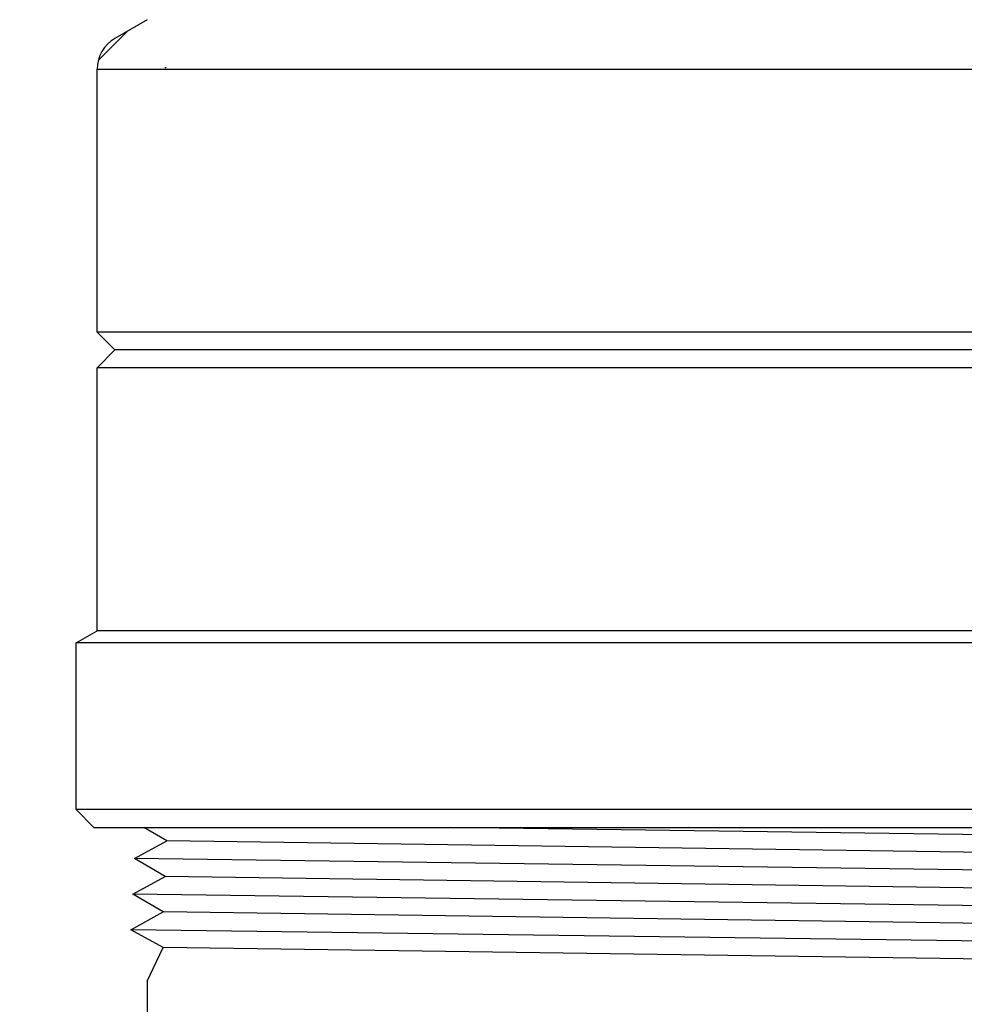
# Model space of a CAD drawing. Extents: x -169 to 2224, y 0 to 2796.
# Tile 147 of 256: x 1563.42 to 1566.75, y 409.78 to 413.24. Entities that reach past the tile are written whole.
import ezdxf

# ---------------------------------------------------------------- set-up
doc = ezdxf.new("R2010")
doc.units = 0
doc.header["$MEASUREMENT"] = 0
doc.header["$PDSIZE"] = 1
doc.layers.get('DEFPOINTS').update_dxf_attribs({"linetype": 'CONTINUOUS'})
for name, color, linetype in [('DIM', 3, 'CONTINUOUS'), ('GALV-4', 4, 'CONTINUOUS'), ('PEAGRAVEL-HATCH', 3, 'CONTINUOUS'), ('SWIVEL-ADAPTOR', 1, 'CONTINUOUS')]:
    doc.layers.add(name, color=color, linetype=linetype)
doc.styles.add('SIMPLEX', font='simplex')
doc.dimstyles.new('DIM64', dxfattribs={"dimscale": 64, "dimtxt": 0.09375, "dimasz": 0.09375, "dimexe": 0.0625, "dimexo": 0.0625, "dimgap": 0.046875, "dimtad": 1, "dimdec": 4, "dimzin": 3, "dimdsep": 46, "dimlunit": 4, "dimtxsty": 'SIMPLEX', "dimcen": 0, "dimclrd": 256, "dimclre": 256, "dimclrt": 256, "dimadec": 0, "dimazin": 0, "dimtfac": 1, "dimtdec": 4, "dimtmove": 0, "dimatfit": 3, "dimfxl": 1, "dimfrac": 2, "dimtolj": 1, "dimtzin": 0, "dimarcsym": 0})

# ---------------------------------------------------------------- blocks, each defined once
blk = doc.blocks.new('*D19')
at = {"layer": 'DEFPOINTS', "color": 0, "transparency": 16777216}
for p in [(1294.3654, 414.2886), (1931.8718, 414.0074), (1931.8718, 136.5159)]:
    blk.add_point(p, dxfattribs=at)
at = {"layer": 'DIM', "lineweight": -2, "transparency": 16777216}
for p, q in [((1294.3654, 410.2886), (1294.3654, 132.5159)), ((1931.8718, 410.0074), (1931.8718, 132.5159)), ((1300.3654, 136.5159), (1925.8718, 136.5159))]:
    blk.add_line(p, q, dxfattribs=at)
at = {"layer": 'DIM', "transparency": 16777216}
for points in [[(1300.3654, 137.5159), (1300.3654, 135.5159), (1294.3654, 136.5159)], [(1925.8718, 137.5159), (1925.8718, 135.5159), (1931.8718, 136.5159)]]:
    blk.add_solid(points, dxfattribs=at)
at = {"layer": 'DIM', "transparency": 16777216, "insert": (1613.1186, 144.0873), "char_height": 6, "attachment_point": 5, "style": 'SIMPLEX'}
blk.add_mtext('\\A1;53\'-1 1/2" (F.V. TANK SLAB)', dxfattribs=at)

msp = doc.modelspace()

# ---------------------------------------------------------------- hatches: boundary and pattern name
at = {"layer": 'PEAGRAVEL-HATCH'}
h = msp.add_hatch(dxfattribs=at)
h.set_pattern_fill('AR-SAND', color=256, scale=7.5, style=0)
h.set_pattern_definition([(37.5, (1730.472, 410.757), (-0.47245, 14.4512), [0, -11.4, 0, -12.75, 0, -12.1875]), (7.5, (1730.472, 410.757), (13.2733, 21.1661), [0, -6.15, 0, -10.275, 0, -3.9375]), (327.5, (1721.247, 410.757), (23.3561, 0.04244), [0, -3.75, 0, -13.5, 0, -17.625]), (317.5, (1721.247, 410.757), (22.546, 6.5826), [0, -1.875, 0, -8.85, 0, -10.125])])
h.paths.add_polyline_path([(1517.69485, 414.00736), (1570.27181, 414.00736), (1570.27181, 410.75736), (1517.69485, 410.75736)])

# ---------------------------------------------------------------- linework, layer by layer
at = {"layer": 'GALV-4', "linetype": 'Continuous'}
for p, q in [((1563.94204, 410.35415), (1563.86103, 410.40156)), ((1563.82836, 410.2917), (1563.94204, 410.35415)), ((1563.93541, 410.22924), (1563.82836, 410.2917)), ((1563.8214, 410.16678), (1563.93541, 410.22924)), ((1563.92879, 410.10432), (1563.8214, 410.16678)), ((1563.81444, 410.04187), (1563.92879, 410.10432)), ((1563.92879, 409.9795), (1563.81444, 410.04187)), ((1563.87235, 409.86122), (1563.92879, 409.9795))]:
    msp.add_line(p, q, dxfattribs=at)
at = {"layer": 'GALV-4', "color": 7, "linetype": 'Continuous'}
for p, q in [((1568.41286, 410.35415), (1564.93835, 410.40156)), ((1568.30597, 410.2917), (1563.94204, 410.35415)), ((1568.41982, 410.22924), (1563.82836, 410.2917)), ((1568.31259, 410.16678), (1563.93541, 410.22924)), ((1568.42678, 410.10432), (1563.8214, 410.16678)), ((1568.31922, 410.04187), (1563.92879, 410.10432)), ((1568.43309, 409.97923), (1563.81444, 410.04187)), ((1568.32584, 409.91695), (1563.92879, 409.9795))]:
    msp.add_line(p, q, dxfattribs=at)
at = {"layer": 'GALV-4'}
msp.add_line((1563.87235, 409.86122), (1563.87235, 408.3614), dxfattribs=at)
at = {"layer": 'SWIVEL-ADAPTOR', "linetype": 'Continuous'}
for p, q in [((1563.87235, 413.24237), (1563.75857, 413.17667)), ((1563.87235, 413.24237), (1563.75857, 413.17667)), ((1563.6998, 413.09867), (1563.80397, 413.20338)), ((1563.69607, 412.14355), (1563.69607, 413.06876)), ((1563.69607, 412.14355), (1563.69607, 413.06876)), ((1563.93485, 413.0741), (1563.93966, 413.0741)), ((1563.93485, 413.0741), (1563.93966, 413.0741)), ((1563.69607, 412.14355), (1563.75857, 412.08105)), ((1563.75857, 412.08105), (1563.69607, 412.01855)), ((1563.69607, 411.09333), (1563.69607, 412.01855)), ((1563.69607, 411.09333), (1563.69607, 412.01855)), ((1563.62235, 411.0506), (1563.69607, 411.09333)), ((1563.62235, 411.0506), (1563.69607, 411.09333)), ((1563.62235, 410.46406), (1563.62235, 411.0506)), ((1563.62235, 410.46406), (1563.62235, 411.0506)), ((1563.68485, 410.40156), (1563.62235, 410.46406)), ((1563.68485, 410.40156), (1563.62235, 410.46406)), ((1563.68485, 410.40156), (1568.55985, 410.40156))]:
    msp.add_line(p, q, dxfattribs=at)
at = {"layer": 'SWIVEL-ADAPTOR', "color": 7}
for p, q in [((1563.69553, 413.06876), (1568.5481, 413.06876)), ((1568.54863, 412.14355), (1563.69607, 412.14355)), ((1568.54863, 412.01855), (1563.69607, 412.01855)), ((1568.62235, 411.0506), (1563.62235, 411.0506)), ((1568.62235, 410.46406), (1563.62235, 410.46406))]:
    msp.add_line(p, q, dxfattribs=at)
at = {"layer": 'SWIVEL-ADAPTOR'}
for p, q in [((1568.48613, 412.08105), (1563.75857, 412.08105)), ((1568.54863, 411.09333), (1563.69607, 411.09333))]:
    msp.add_line(p, q, dxfattribs=at)
at = {"layer": 'SWIVEL-ADAPTOR', "linetype": 'Continuous'}
msp.add_arc((1563.82107, 413.06876), 0.12447, 120.07976, 180, dxfattribs=at)
msp.add_arc((1563.82107, 413.06876), 0.12447, 120.07976, 180, dxfattribs=at)

# ---------------------------------------------------------------- dimensions: what is measured, and where the dimension line sits
at = {"layer": 'DIM'}
dim = msp.add_linear_dim(base=(1931.87181, 136.51592), p1=(1294.36544, 414.28861), p2=(1931.87181, 414.00736), angle=0, text='<> (F.V. TANK SLAB)', dimstyle='DIM64', dxfattribs=at)
dim.commit()
dim.dimension.update_dxf_attribs({"geometry": '*D19', "text_midpoint": (1613.11863, 144.08735)})

doc.saveas('drawing.dxf')
